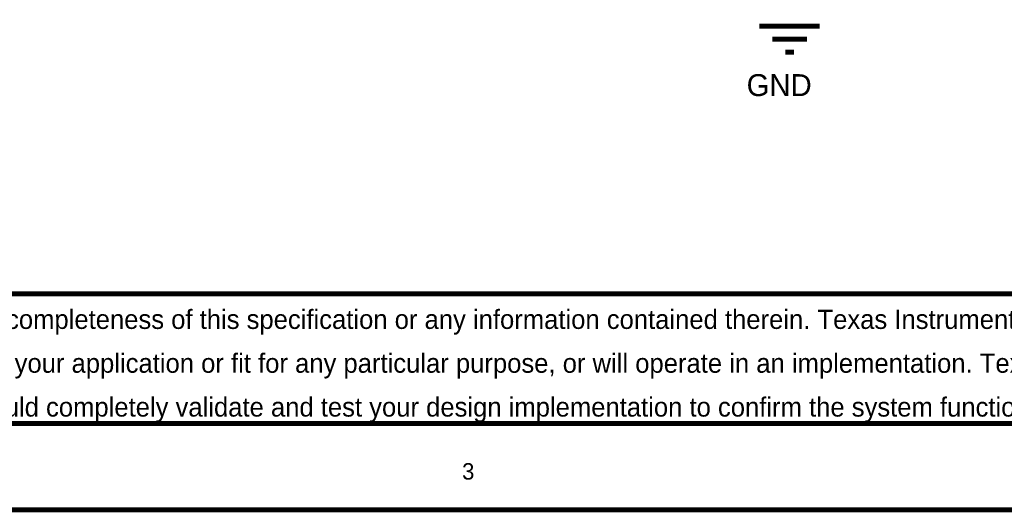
# Model space of a CAD drawing. Header units: inches. Extents: x 0 to 17, y 0 to 11.
# Tile 16 of 256: x 6 to 8.3, y 0 to 1.1. Entities that reach past the tile are written whole.
import ezdxf

# ---------------------------------------------------------------- set-up
doc = ezdxf.new("R2010")
doc.units = ezdxf.units.IN
doc.header["$MEASUREMENT"] = 0
doc.layers.add('Sheet', color=255, linetype='Continuous')

msp = doc.modelspace()

# ---------------------------------------------------------------- linework, layer by layer
at = {"layer": 'Sheet'}
for points in [[(0.0008, 11, 0.0118, 0.0118, 0), (17, 11, 0.0118, 0.0118, 0), (17, 0, 0.0118, 0.0118, 0), (0.0008, 0, 0.0118, 0.0118, 0), (0.0008, 11, 0.0118, 0.0118, 0)], [(0.0008, 11, 0.0039, 0.0039, 0), (0.0008, 0, 0.0039, 0.0039, 0), (17, 0, 0.0039, 0.0039, 0), (17, 11, 0.0039, 0.0039, 0), (0.0008, 11, 0.0039, 0.0039, 0), (0.0008, 11, 0.0039, 0.0039, 0)], [(0.2006, 10.7994, 0.0118, 0.0118, 0), (16.8002, 10.7994, 0.0118, 0.0118, 0), (16.8002, 0.1998, 0.0118, 0.0118, 0), (0.2006, 0.1998, 0.0118, 0.0118, 0), (0.2006, 10.7994, 0.0118, 0.0118, 0)], [(0.2006, 10.7994, 0.0039, 0.0039, 0), (0.2006, 0.1998, 0.0039, 0.0039, 0), (16.8002, 0.1998, 0.0039, 0.0039, 0), (16.8002, 10.7994, 0.0039, 0.0039, 0), (0.2006, 10.7994, 0.0039, 0.0039, 0), (0.2006, 10.7994, 0.0039, 0.0039, 0)]]:
    msp.add_lwpolyline(points, format="xyseb", close=True, dxfattribs=at)
for points in [[(7.7301, 1.1197, 0.0118, 0.0118, 0), (7.87, 1.1197, 0.0118, 0.0118, 0)], [(7.7602, 1.0899, 0.0118, 0.0118, 0), (7.8403, 1.0899, 0.0118, 0.0118, 0)], [(7.7903, 1.0598, 0.0118, 0.0118, 0), (7.8102, 1.0598, 0.0118, 0.0118, 0)], [(4.1005, 0.5, 0.0118, 0.0118, 0), (11.5999, 0.5, 0.0118, 0.0118, 0)]]:
    msp.add_lwpolyline(points, format="xyseb", dxfattribs=at)

# ---------------------------------------------------------------- texts
for s, height, p in [('GND', 0.05075, (7.7007, 0.9579)), ('Texas Instruments and/or its licensors do not warrant the accuracy or completeness of this specification or any information contained therein. Texas Instruments and/or its licensors do not ', 0.044406, (4.1485, 0.4187)), ('warrant that this design will meet the specifications, will be suitable for your application or fit for any particular purpose, or will operate in an implementation. Texas Instruments and/or its ', 0.044406, (4.1485, 0.3172)), ('licensors do not warrant that the design is production worthy. You should completely validate and test your design implementation to confirm the system functionality for your application.', 0.044406, (4.1485, 0.2157)), ('3', 0.0381, (7.041, 0.0698))]:
    msp.add_text(s, height=height, dxfattribs=at).set_placement(p)

doc.saveas('drawing.dxf')
